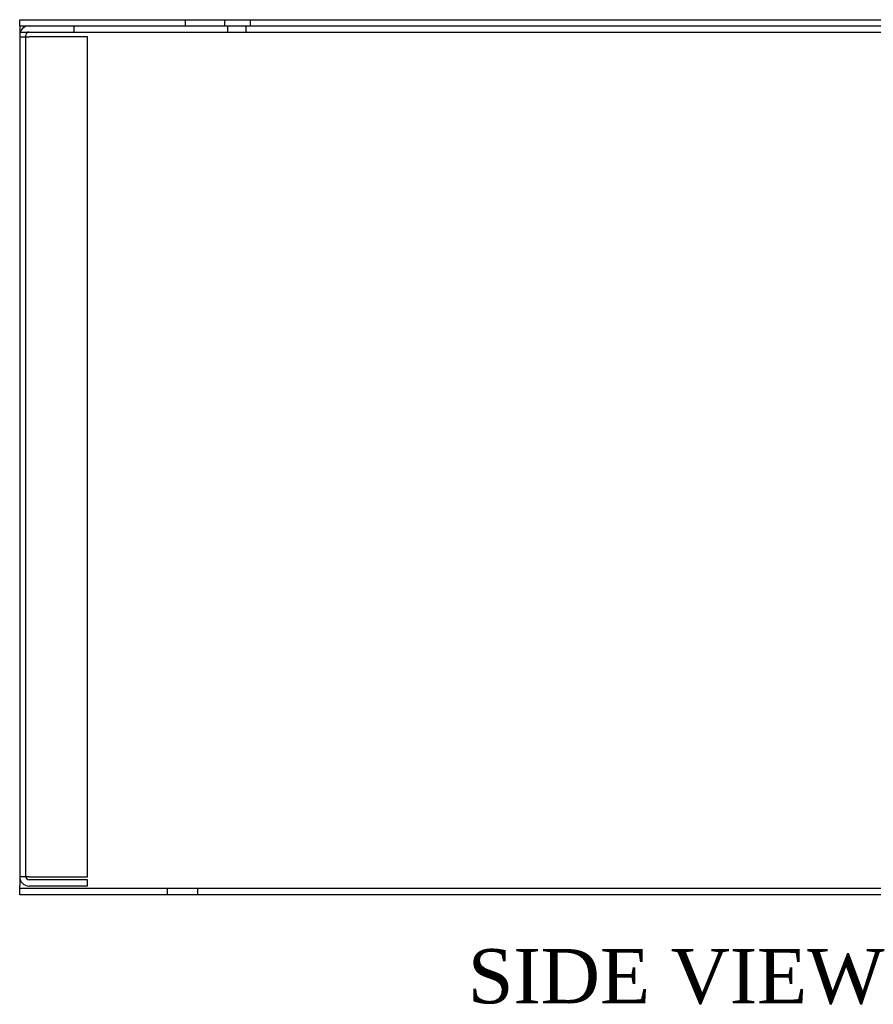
# Model space of a CAD drawing. Header units: inches. Extents: x 0.2 to 77.9, y -0.5 to 51.8.
# Tile 2 of 3: x 50.6 to 58.5, y 18.5 to 27.5. Entities that reach past the tile are written whole.
import ezdxf
from ezdxf.enums import TextEntityAlignment as Align
from ezdxf.lldxf.tags import DXFTag

# ---------------------------------------------------------------- set-up
doc = ezdxf.new("R2010")
doc.units = ezdxf.units.IN
doc.header["$MEASUREMENT"] = 0
for name, color, linetype in [('COM70751-5', 7, 'Continuous'), ('COM70752-10', 7, 'Continuous'), ('COM70753-9', 7, 'Continuous'), ('Default', 7, 'Continuous')]:
    doc.layers.add(name, color=color, linetype=linetype)
doc.styles.add('SEACAD_Times_New_Roman', font='times.ttf')
tags = doc.linetypes.add('HIDDEN2', pattern=[0.1875, 0.125, -0.0625]).pattern_tags.tags
tags[6:7] = [DXFTag(74, 4), DXFTag(75, 0), DXFTag(340, '0'), DXFTag(46, 0.0), DXFTag(50, 0.0), DXFTag(44, 0.0), DXFTag(45, 0.0)]
tags[4:5] = [DXFTag(74, 4), DXFTag(75, 0), DXFTag(340, '0'), DXFTag(46, 0.0), DXFTag(50, 0.0), DXFTag(44, 0.0), DXFTag(45, 0.0)]

# ---------------------------------------------------------------- blocks, each defined once
blk = doc.blocks.new('SE3')
at = {"layer": 'COM70751-5', "color": 7, "linetype": 'Continuous'}
for p, q in [((50.6131562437, 27.540683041), (62.6131562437, 27.540683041)), ((50.6131562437, 27.483683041), (50.6131562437, 27.540683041)), ((50.6131562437, 27.483683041), (62.6131562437, 27.483683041)), ((62.6131562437, 27.483683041), (62.6131562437, 27.540683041))]:
    blk.add_line(p, q, dxfattribs=at)
at = {"layer": 'COM70751-5', "color": 7, "linetype": 'HIDDEN2'}
for p, q in [((52.1381562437, 27.540683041), (52.1381562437, 27.483683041)), ((52.5011062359, 27.483683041), (52.5011062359, 27.540683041)), ((52.7381562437, 27.483683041), (52.7381562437, 27.540683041)), ((60.1381562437, 27.540683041), (60.1381562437, 27.483683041)), ((60.5011062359, 27.483683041), (60.5011062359, 27.540683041)), ((60.7381562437, 27.483683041), (60.7381562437, 27.540683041))]:
    blk.add_line(p, q, dxfattribs=at)
at = {"layer": 'COM70752-10', "color": 7, "linetype": 'Continuous'}
for p, q in [((50.6131562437, 27.483683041), (50.6131562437, 27.397683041)), ((62.6131562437, 27.397683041), (62.6131562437, 27.483683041)), ((50.6131562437, 27.397683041), (50.6131562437, 19.569683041)), ((62.6131562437, 19.569683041), (62.6131562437, 27.397683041)), ((50.6131562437, 19.483683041), (50.6131562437, 19.569683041)), ((62.6131562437, 19.569683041), (62.6131562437, 19.483683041)), ((62.6131562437, 19.483683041), (50.6131562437, 19.483683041))]:
    blk.add_line(p, q, dxfattribs=at)
at = {"layer": 'COM70752-10', "color": 7, "linetype": 'HIDDEN2'}
for p, q in [((52.5281562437, 27.483683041), (52.5281562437, 27.426683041)), ((52.6981562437, 27.426683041), (52.6981562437, 27.483683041)), ((60.5281562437, 27.483683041), (60.5281562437, 27.426683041)), ((60.6981562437, 27.426683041), (60.6981562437, 27.483683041)), ((50.6131562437, 27.426683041), (62.6131562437, 27.426683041)), ((60.1324613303, 19.7684881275), (59.9046562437, 19.540683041)), ((60.1727664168, 19.785183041), (61.05354607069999, 19.785183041)), ((60.41307750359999, 19.728183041), (60.41307750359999, 19.785183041)), ((60.4131562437, 19.845183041), (60.4131562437, 19.8029357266)), ((60.8131562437, 19.845183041), (60.4131562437, 19.845183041)), ((60.4131562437, 19.8029357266), (60.4131562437, 19.785183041)), ((60.4131562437, 19.788183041), (60.8131562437, 19.788183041)), ((60.4131562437, 19.785183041), (60.4131562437, 19.728183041)), ((60.5281562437, 19.785183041), (60.5281562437, 19.660183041)), ((60.6981562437, 19.660183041), (60.6981562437, 19.785183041)), ((60.8131562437, 19.8029357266), (60.8131562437, 19.845183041)), ((60.8131562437, 19.8029357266), (60.8131562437, 19.785183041)), ((60.8131562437, 19.785183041), (60.8131562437, 19.728183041)), ((60.8132349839, 19.728183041), (60.8132349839, 19.785183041)), ((61.3216562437, 19.540683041), (61.0938511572, 19.7684881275)), ((60.1727664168, 19.728183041), (59.9449613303, 19.5003779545)), ((61.05354607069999, 19.728183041), (60.1727664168, 19.728183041)), ((60.4711562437, 19.728183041), (60.4711562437, 19.660183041)), ((60.7551562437, 19.660183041), (60.7551562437, 19.728183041)), ((61.2813511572, 19.5003779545), (61.05354607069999, 19.728183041)), ((60.7551562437, 19.660183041), (60.4711562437, 19.660183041)), ((62.6131562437, 19.540683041), (50.6131562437, 19.540683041)), ((51.9726562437, 19.540683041), (51.9726562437, 19.483683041)), ((52.2536562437, 19.483683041), (52.2536562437, 19.540683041)), ((60.3631562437, 19.540683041), (60.3631562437, 19.537683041)), ((60.8631562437, 19.537683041), (60.3631562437, 19.537683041)), ((60.3671562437, 19.540683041), (60.3671562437, 19.537683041)), ((60.4621562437, 19.537683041), (60.4621562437, 19.540683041)), ((60.4641562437, 19.537683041), (60.4641562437, 19.540683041)), ((60.5371562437, 19.537683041), (60.5371562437, 19.540683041)), ((60.5391562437, 19.537683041), (60.5391562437, 19.540683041)), ((60.6121562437, 19.537683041), (60.6121562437, 19.540683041)), ((60.6141562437, 19.537683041), (60.6141562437, 19.540683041)), ((60.6141699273, 19.537683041), (60.6141699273, 19.540683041)), ((60.8016699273, 19.537683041), (60.8016699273, 19.540683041)), ((60.8591562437, 19.537683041), (60.8591562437, 19.540683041)), ((60.8631562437, 19.537683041), (60.8631562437, 19.540683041)), ((60.9726562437, 19.540683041), (60.9726562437, 19.483683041)), ((61.2536562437, 19.483683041), (61.2536562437, 19.540683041))]:
    blk.add_line(p, q, dxfattribs=at)
for centre, radius, start, end in [((60.1727664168, 19.728183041), 0.057, 90, 135), ((61.05354607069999, 19.728183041), 0.0569999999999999, 45, 90), ((59.9046562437, 19.540683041), 0.0569999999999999, 270, 315), ((61.3216562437, 19.540683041), 0.057, 225, 270)]:
    blk.add_arc(centre, radius, start, end, dxfattribs=at)
at = {"layer": 'COM70753-9', "color": 7, "linetype": 'HIDDEN2'}
for p, q in [((51.1131562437, 27.483683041), (51.1131562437, 27.426683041)), ((62.1131562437, 27.483683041), (62.1131562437, 27.426683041)), ((50.6131562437, 27.383683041), (50.6991562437, 27.383683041)), ((50.6701562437, 27.383683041), (50.6701562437, 27.397683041)), ((50.6701562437, 19.649683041), (50.6701562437, 27.383683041)), ((51.2381562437, 27.383683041), (50.6991562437, 27.383683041)), ((51.2381562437, 19.649683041), (51.2381562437, 27.383683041)), ((62.5271562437, 27.383683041), (61.9881562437, 27.383683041)), ((61.9881562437, 27.383683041), (61.9881562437, 19.649683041)), ((62.5271562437, 27.383683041), (62.6131562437, 27.383683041)), ((62.5561562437, 27.397683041), (62.5561562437, 27.383683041)), ((62.5561562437, 27.383683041), (62.5561562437, 19.649683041)), ((50.6991562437, 19.649683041), (50.6131562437, 19.649683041)), ((50.6991562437, 19.649683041), (51.2381562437, 19.649683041)), ((51.2381562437, 19.620683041), (50.6991562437, 19.620683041)), ((51.2381562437, 19.563683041), (51.2381562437, 19.620683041)), ((61.9881562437, 19.649683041), (62.5271562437, 19.649683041)), ((62.5271562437, 19.620683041), (61.9881562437, 19.620683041)), ((61.9881562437, 19.563683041), (61.9881562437, 19.620683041)), ((62.6131562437, 19.649683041), (62.5271562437, 19.649683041)), ((51.2381562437, 19.563683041), (50.6991562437, 19.563683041)), ((62.5271562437, 19.563683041), (61.9881562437, 19.563683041))]:
    blk.add_line(p, q, dxfattribs=at)
for centre, radius, start, end in [((50.6991562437, 27.397683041), 0.0860000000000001, 90, 180), ((62.5271562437, 27.397683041), 0.0860000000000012, 0, 90), ((50.6991562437, 27.397683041), 0.0290000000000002, 90, 180), ((62.5271562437, 27.397683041), 0.0290000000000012, 0, 90), ((50.6991562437, 19.649683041), 0.0860000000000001, 180, 270), ((50.6991562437, 19.649683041), 0.0290000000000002, 180, 270), ((62.5271562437, 19.649683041), 0.0860000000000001, 270, 0), ((62.5271562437, 19.649683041), 0.0290000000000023, 270, 0)]:
    blk.add_arc(centre, radius, start, end, dxfattribs=at)

msp = doc.modelspace()

# ---------------------------------------------------------------- block references
at = {"layer": 'Default'}
msp.add_blockref('SE3', (0, 0), dxfattribs=at)

# ---------------------------------------------------------------- texts
at = {"layer": 'Default', "color": 7, "linetype": 'Continuous', "style": 'SEACAD_Times_New_Roman'}
msp.add_text('SIDE VIEW', height=0.5, dxfattribs=at).set_placement((54.7411183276, 18.983683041), align=Align.TOP_LEFT)

doc.saveas('drawing.dxf')
